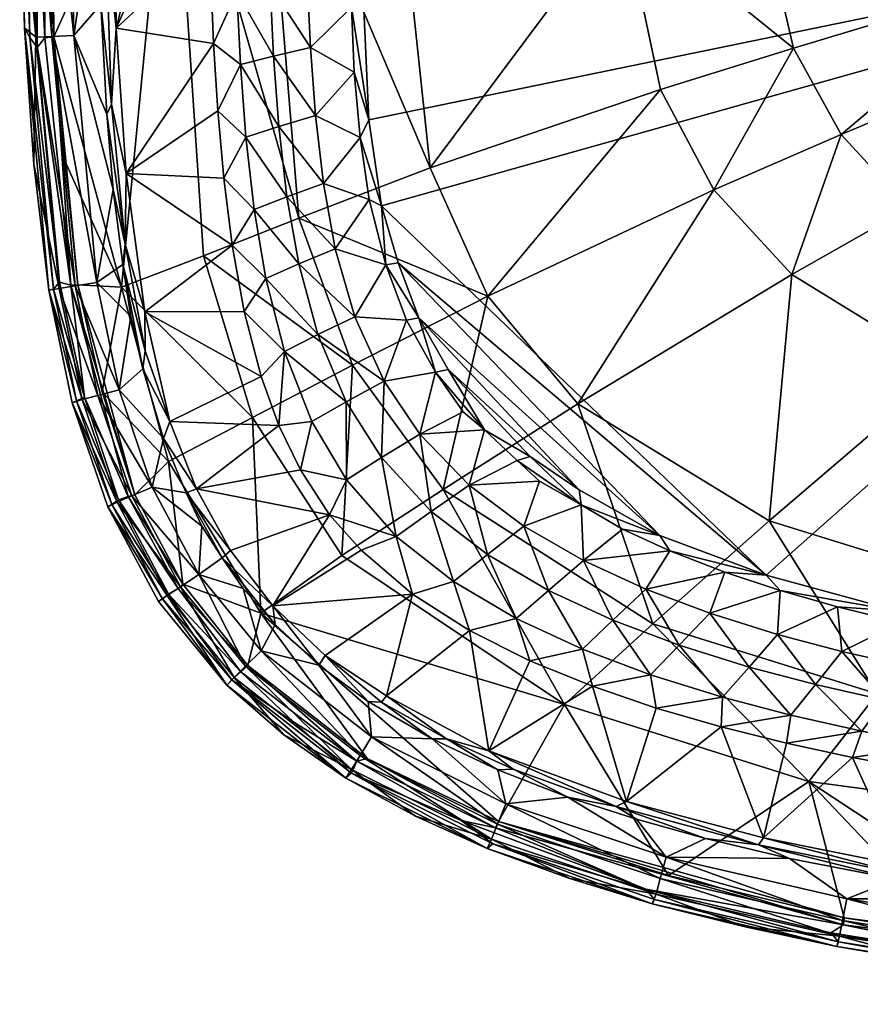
# Model space of a CAD drawing. Header units: inches. Extents: x -9.8 to 9.8, y -7.5 to 7.5.
# Tile 1 of 10: x -9.8 to -4.8, y -7.4 to -1.5. Entities that reach past the tile are written whole.
import ezdxf

# ---------------------------------------------------------------- set-up
doc = ezdxf.new("R2010")
doc.units = ezdxf.units.IN
doc.layers.get('0').update_dxf_attribs({"true_color": 0xc2ced6})

msp = doc.modelspace()

# ---------------------------------------------------------------- meshes
mesh = msp.add_polyface()
corners = [(-8.4842, -2.1821, 1.8354), (-8.2865, -2.1187, 1.2358), (-8.2378, -2.5408, 1.2358), (-8.0658, -2.0533, 0.6452), (-8.0183, -2.4621, 0.6452), (-8.517, -1.7461, 1.8354), (-8.3184, -1.6952, 1.2358), (-8.0962, -1.643, 0.6452), (-8.5387, -1.3096, 1.8354), (-8.3394, -1.2713, 1.2358), (-8.1159, -1.2323, 0.6452), (-8.5525, -0.873, 1.8354), (-8.3526, -0.8474, 1.2358), (-8.1282, -0.8214, 0.6452), (-8.5602, -0.4365, 1.8354), (-8.36, -0.4236, 1.2358), (-8.1363, -0.3771, 0.6461), (-8.6182, -2.4288, 2.3622), (-8.6542, -2.0249, 2.3622), (-8.7036, -1.011, 2.3622), (-8.6794, -1.6203, 2.3622), (-8.7154, -0.31, 2.3622), (-8.6146, -0.0059, 2.0035), (-8.4657, 0, 1.5346), (-8.3612, 0.3846, 1.2363), (-8.253, 0, 0.9394), (-7.7978, -2.184, 0.0521), (-7.8336, -1.7928, 0.0525), (-7.8489, -1.4023, 0.0394), (-7.8762, -1.0506, 0.0703), (-7.8714, -0.5321, 0.0366), (-7.8864, -0.0148, 0.0552), (-7.7459, -2.0791, 0.0001), (-7.7952, -0.9683, 0), (-7.8321, 0.8287, 0.0127), (-8.166, -2.6702, 3.3998), (-8.3844, 0, 3.4071), (-8.9311, 0, 4.1249), (-7.3772, -2.3673, 2.6575), (-7.6267, 0, 2.6575), (-6.2214, -0.819, 1.8255), (-5.9924, -1.8954, 1.8401), (-6.2535, 0, 1.8221), (-5.4088, -0.7161, 1.5398), (-7.6692, -2.5951, 0), (-8.7391, -2.8971, 4.1203)]
mesh.append_faces([[corners[k] for k in face] for face in [(30, 28, 29)]], dxfattribs={"vtx0": -1})
mesh.append_faces([[corners[k] for k in face] for face in [(23, 14, 22), (44, 26, 32), (32, 28, 33)]], dxfattribs={"vtx0": -1, "vtx1": -1})
mesh.append_faces([[corners[k] for k in face] for face in [(0, 1, 2), (1, 3, 4), (1, 0, 5), (5, 6, 1), (3, 1, 6), (6, 7, 3), (6, 5, 8), (8, 9, 6), (7, 6, 9), (9, 10, 7), (9, 8, 11), (11, 12, 9), (10, 9, 12), (12, 13, 10), (12, 11, 14), (14, 15, 12), (13, 12, 15), (15, 16, 13), (14, 11, 19), (8, 5, 20), (5, 0, 18), (19, 11, 8), (15, 14, 23), (4, 3, 26), (3, 7, 27), (7, 10, 28), (13, 29, 10), (13, 16, 30), (33, 28, 30), (33, 30, 34), (35, 36, 37), (38, 39, 36), (36, 35, 38), (40, 39, 38), (38, 41, 40), (42, 40, 43), (42, 39, 40), (35, 37, 45)]], dxfattribs={"vtx0": -1, "vtx1": -1, "vtx2": -1})
mesh.append_faces([[corners[k] for k in face] for face in [(14, 21, 22), (15, 23, 24), (32, 27, 28), (32, 26, 27)]], dxfattribs={"vtx0": -1, "vtx2": -1})
mesh.append_faces([[corners[k] for k in face] for face in [(17, 18, 0), (18, 20, 5), (25, 16, 15), (27, 26, 3), (28, 27, 7), (30, 29, 13), (29, 28, 10)]], dxfattribs={"vtx1": -1, "vtx2": -1})
mesh.append_faces([[corners[k] for k in face] for face in [(16, 31, 30)]], dxfattribs={"vtx2": -1})
mesh = msp.add_polyface()
corners = [(-8.7036, -1.011, 2.3622), (-8.7154, -0.31, 2.3622), (-8.5602, -0.4365, 1.8354), (-8.6794, -1.6203, 2.3622), (-8.5387, -1.3096, 1.8354), (-8.6542, -2.0249, 2.3622), (-9.2049, -2.4003, 2.3625), (-9.2644, -1.5276, 2.3624), (-8.6182, -2.4288, 2.3622), (-8.7112, 0.6585, 2.3622), (-9.2893, 0.6562, 2.3625), (-9.328, -0.9209, 2.3796), (-9.7396, -1.6445, 5.5086), (-9.6938, -1.5848, 5.5108), (-9.7407, -0.6291, 5.5118), (-9.7831, 0, 5.5038), (-9.8157, 0, 5.4809), (-9.7828, -1.5839, 5.4809), (-9.8444, 0.0868, 5.4313), (-9.8392, -0.5804, 5.4077), (-9.8153, -1.5252, 5.4327), (-9.7594, -2.3451, 5.4077), (-9.6698, -3.1016, 5.4331), (-9.6383, -1.5806, 5.4822), (-9.494, -3.0707, 5.476), (-9.5706, -2.3284, 5.4503), (-9.6453, -0.789, 5.4503), (-9.6665, 0, 5.4752), (-9.7022, 0.0033, 5.5041), (-9.5361, -3.073, 5.5063), (-9.748, -1.5823, 4.6612), (-9.6513, -1.5778, 3.9186), (-9.5117, -3.0763, 3.9186), (-9.5194, -1.5716, 3.1814), (-9.3813, -3.0555, 3.1814), (-9.7809, 0, 4.6612), (-9.6841, 0, 3.9186), (-9.552, 0, 3.1814), (-9.3199, -2.0449, 2.429), (-9.2818, -2.4973, 2.431), (-9.3808, -0.6403, 2.4518), (-9.38, -0.0244, 2.4283), (-9.3569, -1.385, 2.4316), (-9.2917, -1.9839, 2.3894), (-9.2108, -2.8255, 2.3908), (-8.9311, 0, 4.1249), (-9.2325, -3.0853, 4.9362), (-8.7391, -2.8971, 4.1203), (-9.34, 0.6454, 2.3877), (-9.6045, -3.0544, 5.5091), (-9.6417, -3.097, 5.4809)]
mesh.append_faces([[corners[k] for k in face] for face in [(23, 24, 25), (35, 19, 18), (40, 37, 41)]], dxfattribs={"vtx0": -1})
mesh.append_faces([[corners[k] for k in face] for face in [(0, 7, 1), (3, 7, 0), (23, 45, 26), (41, 48, 11), (28, 23, 27), (42, 43, 38)]], dxfattribs={"vtx0": -1, "vtx1": -1})
mesh.append_faces([[corners[k] for k in face] for face in [(12, 15, 16), (16, 17, 12), (14, 15, 12), (18, 20, 17), (28, 13, 23), (30, 31, 32), (31, 33, 34), (31, 30, 35), (35, 36, 31), (30, 19, 35), (33, 31, 36), (36, 37, 33), (40, 33, 37), (38, 43, 44), (42, 11, 43), (45, 23, 46), (46, 47, 45), (50, 17, 20), (29, 23, 13)]], dxfattribs={"vtx0": -1, "vtx1": -1, "vtx2": -1})
mesh.append_faces([[corners[k] for k in face] for face in [(6, 5, 8), (17, 16, 18), (29, 13, 12), (30, 21, 20), (30, 20, 19), (33, 38, 39), (33, 40, 42), (33, 42, 38), (43, 7, 6), (45, 27, 26)]], dxfattribs={"vtx0": -1, "vtx2": -1})
mesh.append_faces([[corners[k] for k in face] for face in [(26, 27, 23)]], dxfattribs={"vtx1": -1})
mesh.append_faces([[corners[k] for k in face] for face in [(0, 1, 2), (3, 0, 4), (3, 5, 6), (6, 7, 3), (9, 1, 7), (7, 10, 9), (14, 13, 28), (49, 12, 17), (11, 7, 43), (41, 11, 42)]], dxfattribs={"vtx1": -1, "vtx2": -1})
mesh.append_faces([[corners[k] for k in face] for face in [(10, 7, 11), (12, 13, 14), (18, 19, 20), (20, 21, 22), (42, 40, 41)]], dxfattribs={"vtx2": -1})
mesh = msp.add_polyface()
corners = [(-5.2886, -5.1722, 0.6452), (-5.2723, -4.9087, 0.0514), (-4.9289, -5.0053, 0.0496), (-5.6951, -5.0448, 0.6452), (-5.606, -4.798, 0.051), (-6.0812, -4.8995, 0.6452), (-5.9366, -4.6696, 0.0519), (-0.6097, -0.6097), (-7.6692, -2.5951, 0), (-7.7459, -2.0791, 0.0001), (-7.7952, -0.9683, 0), (-5.3577, -4.816, 0), (-4.5632, -5.032, 0.0001), (-0.8017, -0.3174), (-0.3174, -0.8017), (-3.5368, -5.1994, 0), (-0.8622, 0), (-4.1489, -4.8582, 2.6575), (-5.3385, -4.4894, 2.6575), (-4.6896, -5.5285, 3.3623), (-6.4892, -3.7855, 2.6575), (-5.2024, -3.0079, 1.8697), (-5.6711, -2.4988, 1.8538), (-4.274, -3.5798, 1.8977), (-3.336, -3.8982, 1.9231), (-5.1924, -1.647, 1.5573), (-5.9924, -1.8954, 1.8401), (-4.9054, -2.1665, 1.5733), (-4.4985, -2.6086, 1.5922), (-3.7058, -3.1209, 1.6252), (-2.904, -3.4213, 1.6552), (-3.575, -1.6059, 1.2616), (-3.7869, -1.2235, 1.2497), (-3.2877, -1.9395, 1.2756), (-2.7329, -2.3544, 1.3001), (-2.1602, -2.6241, 1.3224), (-5.4088, -0.7161, 1.5398), (-5.4422, 0, 1.5358), (-6.2535, 0, 1.8221), (-3.9977, 0, 1.2337), (-6.2214, -0.819, 1.8255), (-2.1129, -0.992, 1.0677), (-2.2299, -0.7523, 1.0647), (-1.9618, -1.2118, 1.0713), (-2.8122, 0, 1.0971), (-0.8248, -4.2325, 1.969), (-5.9957, -4.5763, 0.0006), (-1.5283, -5.1988, 2.6575), (-1.8915, -1.694, 1.1154)]
mesh.append_faces([[corners[k] for k in face] for face in [(13, 10, 16), (11, 6, 46), (12, 1, 11)]], dxfattribs={"vtx0": -1, "vtx1": -1})
mesh.append_faces([[corners[k] for k in face] for face in [(4, 3, 5), (7, 11, 8), (17, 18, 19), (20, 21, 22), (23, 21, 18), (24, 23, 17), (25, 26, 22), (22, 27, 25), (27, 22, 21), (21, 28, 27), (29, 28, 23), (30, 29, 24), (31, 32, 27), (28, 29, 33), (33, 31, 28), (34, 33, 29), (35, 34, 30), (36, 37, 38), (39, 37, 36), (36, 25, 32), (32, 39, 36), (40, 26, 25), (25, 36, 40), (41, 42, 31), (33, 34, 43), (43, 41, 33), (39, 32, 44), (30, 24, 45), (21, 20, 18), (23, 18, 17), (28, 21, 23), (29, 23, 24), (32, 25, 27), (31, 27, 28), (34, 29, 30), (47, 24, 17), (42, 44, 32), (32, 31, 42), (41, 31, 33), (48, 34, 35)]], dxfattribs={"vtx0": -1, "vtx1": -1, "vtx2": -1})
mesh.append_faces([[corners[k] for k in face] for face in [(0, 1, 2), (3, 4, 1), (5, 6, 4), (7, 8, 9), (14, 15, 12), (11, 4, 6), (11, 1, 4), (12, 2, 1)]], dxfattribs={"vtx0": -1, "vtx2": -1})
mesh.append_faces([[corners[k] for k in face] for face in [(9, 10, 7), (12, 11, 7), (13, 7, 10)]], dxfattribs={"vtx1": -1, "vtx2": -1})
mesh = msp.add_polyface()
corners = [(-8.5671, -2.831, 2.3622), (-8.6182, -2.4288, 2.3622), (-8.4352, -2.6167, 1.8354), (-8.4842, -2.1821, 1.8354), (-9.0916, -3.2335, 2.3625), (-8.4947, -3.23, 2.3622), (-8.3923, -3.6223, 2.3622), (-8.9422, -3.8911, 2.3633), (-8.287, -3.9157, 2.3622), (-9.2049, -2.4003, 2.3625), (-9.6417, -3.097, 5.4809), (-9.6045, -3.0544, 5.5091), (-9.7828, -1.5839, 5.4809), (-9.6698, -3.1016, 5.4331), (-9.8153, -1.5252, 5.4327), (-9.502, -3.7685, 5.4809), (-9.4557, -3.7459, 5.5119), (-9.5282, -3.7794, 5.43), (-9.5361, -3.073, 5.5063), (-9.494, -3.0707, 5.476), (-9.6383, -1.5806, 5.4822), (-9.1523, -4.333, 5.4756), (-9.3479, -3.714, 5.4503), (-9.7396, -1.6445, 5.5086), (-9.1925, -4.3429, 5.5061), (-9.5117, -3.0763, 3.9186), (-9.6074, -3.0915, 4.6612), (-9.748, -1.5823, 4.6612), (-9.3813, -3.0555, 3.1814), (-9.6513, -1.5778, 3.9186), (-9.3748, -3.7347, 3.9186), (-9.4684, -3.7595, 4.6612), (-9.2472, -3.7008, 3.1814), (-9.048, -4.2875, 3.1814), (-9.7594, -2.3451, 5.4077), (-9.1036, -3.5752, 2.4324), (-8.9799, -3.9947, 2.4346), (-9.176, -3.2603, 2.4513), (-9.2818, -2.4973, 2.431), (-9.2246, -2.9483, 2.4296), (-9.0898, -3.4667, 2.3871), (-9.2108, -2.8255, 2.3908), (-9.2325, -3.0853, 4.9362), (-9.5706, -2.3284, 5.4503), (-8.9489, -4.1331, 4.9351), (-8.4449, -3.8681, 4.1155), (-8.7391, -2.8971, 4.1203), (-9.5194, -1.5716, 3.1814), (-9.2917, -1.9839, 2.3894), (-9.3199, -2.0449, 2.429)]
mesh.append_faces([[corners[k] for k in face] for face in [(19, 21, 22)]], dxfattribs={"vtx0": -1})
mesh.append_faces([[corners[k] for k in face] for face in [(9, 0, 4), (5, 4, 0), (17, 15, 13), (16, 18, 11), (22, 42, 19), (35, 7, 36), (38, 41, 39), (49, 41, 38)]], dxfattribs={"vtx0": -1, "vtx1": -1})
mesh.append_faces([[corners[k] for k in face] for face in [(3, 2, 1), (10, 11, 12), (13, 10, 14), (15, 16, 10), (18, 19, 20), (21, 19, 18), (24, 18, 16), (25, 26, 27), (28, 25, 29), (26, 25, 30), (30, 31, 26), (25, 28, 32), (32, 30, 25), (30, 32, 33), (27, 26, 34), (13, 26, 31), (32, 28, 37), (35, 40, 7), (39, 41, 40), (42, 44, 45), (45, 46, 42), (22, 44, 42), (15, 10, 13), (47, 38, 28), (41, 4, 40), (48, 9, 41), (39, 40, 35)]], dxfattribs={"vtx0": -1, "vtx1": -1, "vtx2": -1})
mesh.append_faces([[corners[k] for k in face] for face in [(4, 5, 6), (6, 7, 4), (7, 6, 8), (26, 13, 34), (31, 17, 13), (32, 35, 36), (28, 38, 39), (28, 39, 37), (40, 4, 7), (41, 9, 4), (42, 20, 43), (42, 43, 19)]], dxfattribs={"vtx0": -1, "vtx2": -1})
mesh.append_faces([[corners[k] for k in face] for face in [(0, 1, 2), (1, 0, 9), (23, 11, 18), (37, 35, 32), (16, 11, 10)]], dxfattribs={"vtx1": -1, "vtx2": -1})
mesh.append_faces([[corners[k] for k in face] for face in [(35, 37, 39)]], dxfattribs={"vtx2": -1})
mesh = msp.add_polyface()
corners = [(-7.6689, -4.1089, 1.2358), (-7.8809, -3.7734, 1.2358), (-7.6541, -3.6492, 0.6452), (-7.4392, -3.9677, 0.6452), (-8.0885, -3.8919, 1.8354), (-8.2534, -3.4718, 1.8354), (-8.0515, -3.3694, 1.2358), (-7.8293, -3.2624, 0.6452), (-8.3651, -3.0332, 1.8354), (-8.1667, -2.945, 1.2358), (-7.9471, -2.8532, 0.6452), (-8.4352, -2.6167, 1.8354), (-8.2378, -2.5408, 1.2358), (-8.0183, -2.4621, 0.6452), (-8.4842, -2.1821, 1.8354), (-8.2865, -2.1187, 1.2358), (-8.287, -3.9157, 2.3622), (-8.3923, -3.6223, 2.3622), (-8.4947, -3.23, 2.3622), (-8.5671, -2.831, 2.3622), (-7.3452, -3.5956, 0.036), (-7.1793, -3.8344, 0.0645), (-7.5191, -3.2828, 0.038), (-7.0511, -3.9417, 0.0253), (-7.7437, -2.5584, 0.0529), (-7.6435, -2.9496, 0.0376), (-7.7978, -2.184, 0.0521), (-7.2687, -3.5797, 0.0006), (-6.7755, -4.1016, 0.0013), (-7.4456, -3.2689, 0.0003), (-6.4807, -4.3023, 0.0004), (-7.5693, -2.9382, 0.0001), (-5.9957, -4.5763, 0.0006), (-7.6692, -2.5951, 0), (-5.3577, -4.816, 0), (-8.7391, -2.8971, 4.1203), (-8.4449, -3.8681, 4.1155), (-7.8435, -3.5536, 3.3936), (-8.166, -2.6702, 3.3998), (-7.031, -3.138, 2.6575), (-7.3772, -2.3673, 2.6575), (-7.2991, -4.3001, 3.3863), (-6.4892, -3.7855, 2.6575), (-5.9924, -1.8954, 1.8401), (-5.6711, -2.4988, 1.8538)]
mesh.append_faces([[corners[k] for k in face] for face in [(27, 28, 23), (20, 23, 21)]], dxfattribs={"vtx0": -1})
mesh.append_faces([[corners[k] for k in face] for face in [(31, 32, 29), (33, 34, 31), (31, 25, 33), (27, 20, 29), (23, 20, 27)]], dxfattribs={"vtx0": -1, "vtx1": -1})
mesh.append_faces([[corners[k] for k in face] for face in [(0, 1, 2), (2, 3, 0), (1, 4, 5), (5, 6, 1), (2, 1, 6), (6, 7, 2), (6, 5, 8), (8, 9, 6), (7, 6, 9), (9, 10, 7), (9, 8, 11), (11, 12, 9), (10, 9, 12), (12, 13, 10), (12, 11, 14), (13, 12, 15), (5, 4, 16), (18, 8, 5), (19, 11, 8), (3, 2, 20), (2, 7, 22), (10, 13, 24), (7, 10, 25), (35, 36, 37), (37, 38, 35), (38, 37, 39), (39, 40, 38), (39, 37, 41), (41, 42, 39), (43, 40, 39), (39, 44, 43), (44, 39, 42)]], dxfattribs={"vtx0": -1, "vtx1": -1, "vtx2": -1})
mesh.append_faces([[corners[k] for k in face] for face in [(5, 17, 18), (8, 18, 19), (3, 21, 23), (33, 24, 26), (25, 31, 29), (29, 22, 25)]], dxfattribs={"vtx0": -1, "vtx2": -1})
mesh.append_faces([[corners[k] for k in face] for face in [(16, 17, 5), (20, 21, 3), (22, 20, 2), (24, 25, 10), (25, 22, 7), (26, 24, 13), (27, 29, 30), (25, 24, 33), (20, 22, 29)]], dxfattribs={"vtx1": -1, "vtx2": -1})
mesh = msp.add_polyface()
corners = [(-6.0514, -5.4139, 1.8354), (-6.4617, -5.2598, 1.8354), (-6.278, -5.0856, 1.2358), (-5.8791, -5.2359, 1.2358), (-6.0812, -4.8995, 0.6452), (-6.8596, -5.076, 1.8354), (-6.6651, -4.9069, 1.2358), (-6.4561, -4.7274, 0.6452), (-7.2373, -4.8537, 1.8354), (-7.0332, -4.6922, 1.2358), (-6.8136, -4.5215, 0.6452), (-7.5811, -4.5824, 1.8354), (-7.3706, -4.4322, 1.2358), (-7.1433, -4.274, 0.6452), (-7.6689, -4.1089, 1.2358), (-7.4392, -3.9677, 0.6452), (-6.402, -5.483, 2.3622), (-6.0179, -5.6141, 2.3622), (-7.4822, -4.9293, 2.3622), (-7.7907, -4.6662, 2.3622), (-7.1403, -5.1475, 2.3622), (-6.7776, -5.3295, 2.3622), (-6.2201, -4.5389, 0.0527), (-5.9366, -4.6696, 0.0519), (-6.854, -4.1255, 0.0359), (-6.7196, -4.2504, 0.0682), (-6.4684, -4.392, 0.0346), (-7.0511, -3.9417, 0.0253), (-7.0244, -5.871, 2.3625), (-7.6396, -5.5401, 2.3625), (-6.4807, -4.3023, 0.0004), (-6.7755, -4.1016, 0.0013), (-7.2687, -3.5797, 0.0006), (-7.4456, -3.2689, 0.0003), (-5.9957, -4.5763, 0.0006), (-5.3577, -4.816, 0), (-7.5693, -2.9382, 0.0001), (-7.2991, -4.3001, 3.3863), (-7.9074, -4.6975, 4.1097), (-6.5687, -5.5928, 4.0997), (-6.0391, -5.1084, 3.3735), (-6.4892, -3.7855, 2.6575), (-5.3385, -4.4894, 2.6575)]
mesh.append_faces([[corners[k] for k in face] for face in [(31, 24, 27), (24, 26, 25)]], dxfattribs={"vtx0": -1})
mesh.append_faces([[corners[k] for k in face] for face in [(20, 5, 21), (22, 7, 26), (24, 13, 27), (20, 29, 18), (30, 26, 31), (34, 26, 30)]], dxfattribs={"vtx0": -1, "vtx1": -1})
mesh.append_faces([[corners[k] for k in face] for face in [(0, 1, 2), (2, 3, 0), (3, 2, 4), (1, 5, 6), (6, 2, 1), (2, 6, 7), (7, 4, 2), (5, 8, 9), (9, 6, 5), (6, 9, 10), (10, 7, 6), (8, 11, 12), (12, 9, 8), (9, 12, 13), (13, 10, 9), (14, 12, 11), (12, 14, 15), (15, 13, 12), (16, 1, 0), (11, 8, 18), (8, 5, 20), (21, 5, 1), (23, 4, 7), (25, 10, 13), (26, 7, 10), (27, 13, 15), (37, 38, 39), (39, 40, 37), (41, 37, 40), (40, 42, 41), (26, 24, 31)]], dxfattribs={"vtx0": -1, "vtx1": -1, "vtx2": -1})
mesh.append_faces([[corners[k] for k in face] for face in [(0, 17, 16), (1, 16, 21), (7, 22, 23), (13, 24, 25), (10, 25, 26), (28, 21, 16), (33, 34, 30), (34, 22, 26), (34, 23, 22)]], dxfattribs={"vtx0": -1, "vtx2": -1})
mesh.append_faces([[corners[k] for k in face] for face in [(18, 19, 11), (20, 18, 8), (20, 21, 28), (28, 29, 20), (30, 31, 32), (35, 34, 36)]], dxfattribs={"vtx1": -1, "vtx2": -1})
mesh = msp.add_polyface()
corners = [(-7.5811, -4.5824, 1.8354), (-7.8804, -4.2432, 1.8354), (-7.6689, -4.1089, 1.2358), (-8.0885, -3.8919, 1.8354), (-7.8809, -3.7734, 1.2358), (-7.982, -4.4521, 2.3622), (-7.7907, -4.6662, 2.3622), (-8.1561, -4.1818, 2.3622), (-8.287, -3.9157, 2.3622), (-8.5768, -4.6663, 2.3637), (-8.7818, -4.2968, 2.3631), (-8.3232, -4.9994, 2.3631), (-8.9422, -3.8911, 2.3633), (-9.2906, -4.391, 5.4809), (-9.2498, -4.362, 5.5109), (-9.502, -3.7685, 5.4809), (-9.3153, -4.4045, 5.4299), (-9.5282, -3.7794, 5.43), (-8.9869, -4.9578, 5.4809), (-8.9492, -4.9295, 5.5109), (-9.5361, -3.073, 5.5063), (-9.1925, -4.3429, 5.5061), (-9.1523, -4.333, 5.4756), (-8.8917, -4.8955, 5.5036), (-8.8629, -4.8688, 5.4699), (-9.4557, -3.7459, 5.5119), (-9.4684, -3.7595, 4.6612), (-9.3748, -3.7347, 3.9186), (-9.1695, -4.3393, 3.9186), (-9.2586, -4.3773, 4.6612), (-9.048, -4.2875, 3.1814), (-8.8772, -4.885, 3.9186), (-8.9579, -4.9386, 4.6612), (-8.7672, -4.812, 3.1814), (-8.7492, -4.5202, 2.4513), (-8.8445, -4.3206, 2.4288), (-8.9799, -3.9947, 2.4346), (-9.2472, -3.7008, 3.1814), (-8.6275, -4.7104, 2.4285), (-7.8435, -3.5536, 3.3936), (-8.4449, -3.8681, 4.1155), (-7.9074, -4.6975, 4.1097), (-7.2991, -4.3001, 3.3863), (-8.9489, -4.1331, 4.9351), (-9.3479, -3.714, 5.4503), (-8.3945, -5.0433, 4.9336)]
mesh.append_faces([[corners[k] for k in face] for face in [(35, 38, 34)]], dxfattribs={"vtx0": -1})
mesh.append_faces([[corners[k] for k in face] for face in [(7, 1, 5), (16, 13, 17), (38, 33, 34), (35, 30, 36), (24, 43, 22), (36, 10, 35)]], dxfattribs={"vtx0": -1, "vtx1": -1})
mesh.append_faces([[corners[k] for k in face] for face in [(0, 1, 2), (1, 3, 4), (4, 2, 1), (5, 1, 0), (3, 1, 7), (13, 14, 15), (18, 19, 13), (18, 13, 16), (20, 21, 22), (23, 24, 21), (23, 21, 14), (26, 27, 28), (28, 29, 26), (30, 28, 27), (29, 28, 31), (31, 32, 29), (28, 30, 33), (33, 31, 28), (17, 26, 29), (16, 29, 32), (34, 33, 30), (36, 30, 37), (39, 40, 41), (41, 42, 39), (45, 41, 40), (40, 43, 45), (24, 45, 43), (13, 15, 17), (35, 9, 38)]], dxfattribs={"vtx0": -1, "vtx1": -1, "vtx2": -1})
mesh.append_faces([[corners[k] for k in face] for face in [(0, 6, 5), (5, 9, 10), (10, 7, 5), (8, 10, 12), (21, 25, 14), (29, 16, 17), (30, 35, 34), (35, 10, 9), (36, 12, 10), (43, 44, 22)]], dxfattribs={"vtx0": -1, "vtx2": -1})
mesh.append_faces([[corners[k] for k in face] for face in [(7, 8, 3), (5, 6, 11), (11, 9, 5), (8, 7, 10), (14, 19, 23), (14, 25, 15), (19, 14, 13), (24, 22, 21)]], dxfattribs={"vtx1": -1, "vtx2": -1})
mesh = msp.add_polyface()
corners = [(-7.6396, -5.5401, 2.3625), (-8.009, -5.2979, 2.3637), (-7.4822, -4.9293, 2.3622), (-8.3232, -4.9994, 2.3631), (-7.7907, -4.6662, 2.3622), (-9.3153, -4.4045, 5.4299), (-9.0101, -4.9732, 5.4279), (-8.9869, -4.9578, 5.4809), (-8.6001, -5.4761, 5.4338), (-8.5697, -5.4446, 5.4965), (-7.8837, -6.0358, 5.4349), (-7.85, -6.005, 5.4976), (-8.5148, -5.3964, 5.5108), (-8.9492, -4.9295, 5.5109), (-8.1967, -5.6984, 5.5118), (-7.8169, -5.9344, 5.5102), (-8.257, -5.776, 5.4077), (-8.4722, -5.3582, 5.4838), (-8.8917, -4.8955, 5.5036), (-7.7557, -5.918, 5.4833), (-8.5558, -5.4309, 4.6612), (-8.9579, -4.9386, 4.6612), (-8.8772, -4.885, 3.9186), (-8.4871, -5.3625, 3.9186), (-8.7672, -4.812, 3.1814), (-8.3936, -5.2694, 3.1814), (-7.8491, -5.983, 4.6612), (-7.7984, -5.9005, 3.9186), (-7.7292, -5.788, 3.1814), (-8.046, -5.3557, 2.432), (-7.7495, -5.5756, 2.4366), (-8.5007, -4.8964, 2.4513), (-8.3096, -5.113, 2.4324), (-8.6275, -4.7104, 2.4285), (-7.4651, -6.2645, 5.4077), (-8.5768, -4.6663, 2.3637), (-8.3945, -5.0433, 4.9336), (-8.8629, -4.8688, 5.4699), (-6.9656, -6.2965, 5.4753), (-6.5687, -5.5928, 4.0997), (-7.9074, -4.6975, 4.1097), (-7.6703, -5.5785, 2.3871)]
mesh.append_faces([[corners[k] for k in face] for face in [(15, 12, 14), (33, 32, 31)]], dxfattribs={"vtx0": -1})
mesh.append_faces([[corners[k] for k in face] for face in [(29, 25, 32), (29, 1, 30), (38, 36, 19), (8, 7, 6)]], dxfattribs={"vtx0": -1, "vtx1": -1})
mesh.append_faces([[corners[k] for k in face] for face in [(8, 9, 7), (10, 11, 9), (9, 11, 14), (12, 17, 18), (20, 21, 22), (22, 23, 20), (23, 22, 24), (24, 25, 23), (26, 20, 23), (23, 27, 26), (27, 23, 25), (25, 28, 27), (21, 20, 8), (16, 20, 26), (28, 25, 29), (25, 24, 31), (39, 40, 36), (9, 13, 7), (10, 9, 8), (15, 17, 12), (1, 41, 30), (33, 3, 32)]], dxfattribs={"vtx0": -1, "vtx1": -1, "vtx2": -1})
mesh.append_faces([[corners[k] for k in face] for face in [(2, 1, 3), (3, 4, 2), (9, 14, 12), (11, 15, 14), (15, 19, 17), (21, 6, 5), (24, 33, 31), (33, 35, 3), (36, 37, 17), (36, 17, 19), (18, 13, 12)]], dxfattribs={"vtx0": -1, "vtx2": -1})
mesh.append_faces([[corners[k] for k in face] for face in [(0, 1, 2), (5, 6, 7), (12, 13, 9), (16, 8, 20), (8, 6, 21), (10, 16, 26), (29, 30, 28), (31, 32, 25), (34, 10, 26), (3, 1, 29), (29, 32, 3), (17, 37, 18), (1, 0, 41)]], dxfattribs={"vtx1": -1, "vtx2": -1})
mesh.append_faces([[corners[k] for k in face] for face in [(8, 16, 10)]], dxfattribs={"vtx2": -1})
mesh = msp.add_polyface()
corners = [(-3.6896, -5.5118, 0.6452), (-3.2817, -5.57, 0.6452), (-3.3866, -5.7811, 1.2358), (-3.8077, -5.7201, 1.2358), (-4.2275, -5.6494, 1.2358), (-4.0962, -5.4441, 0.6452), (-4.6454, -5.5677, 1.2358), (-4.5008, -5.3655, 0.6452), (-4.782, -5.7531, 1.8354), (-5.2094, -5.6566, 1.8354), (-5.0608, -5.4733, 1.2358), (-4.903, -5.2744, 0.6452), (-5.6192, -5.5486, 1.8354), (-5.4591, -5.3676, 1.2358), (-5.2886, -5.1722, 0.6452), (-6.0514, -5.4139, 1.8354), (-5.8791, -5.2359, 1.2358), (-5.6951, -5.0448, 0.6452), (-6.0812, -4.8995, 0.6452), (-6.0179, -5.6141, 2.3622), (-5.6282, -5.7272, 2.3622), (-2.4616, -5.6618, 0.6452), (-2.4851, -5.4086, 0.0516), (-2.1998, -5.4437, 0.0745), (-2.8729, -5.6197, 0.6452), (-3.0084, -5.3524, 0.0476), (-3.3678, -5.3153, 0.0687), (-3.7229, -5.2564, 0.0545), (-4.0688, -5.1976, 0.0556), (-4.5477, -5.0993, 0.052), (-4.9289, -5.0053, 0.0496), (-5.2723, -4.9087, 0.0514), (-4.5632, -5.032, 0.0001), (-3.8638, -5.1985, 0.0203), (-3.1241, -5.2915, 0.01), (-2.4165, -5.3702, 0.0117), (-3.5368, -5.1994, 0), (-4.6896, -5.5285, 3.3623), (-6.0391, -5.1084, 3.3735), (-5.1011, -6.0563, 4.0915), (-4.1489, -4.8582, 2.6575), (-1.5359, -5.9324, 3.3435), (-2.7263, -5.2848, 0), (-1.6203, -5.3958, 0), (-6.5687, -5.5928, 4.0997), (-5.3385, -4.4894, 2.6575), (-1.5283, -5.1988, 2.6575)]
mesh.append_faces([[corners[k] for k in face] for face in [(27, 25, 26)]], dxfattribs={"vtx0": -1})
mesh.append_faces([[corners[k] for k in face] for face in [(36, 33, 32)]], dxfattribs={"vtx0": -1, "vtx1": -1})
mesh.append_faces([[corners[k] for k in face] for face in [(0, 1, 2), (3, 4, 5), (5, 0, 3), (4, 6, 7), (7, 5, 4), (8, 9, 10), (10, 6, 8), (6, 10, 11), (11, 7, 6), (9, 12, 13), (13, 10, 9), (10, 13, 14), (14, 11, 10), (12, 15, 16), (16, 13, 12), (13, 16, 17), (17, 14, 13), (18, 17, 16), (19, 15, 12), (22, 21, 24), (25, 24, 1), (26, 1, 0), (27, 0, 5), (28, 5, 7), (30, 11, 14), (29, 7, 11), (31, 14, 17), (25, 27, 33), (33, 34, 25), (35, 22, 34), (37, 38, 39), (40, 37, 41), (33, 29, 32), (34, 33, 36), (42, 35, 34), (38, 44, 39), (45, 38, 37), (40, 41, 46)]], dxfattribs={"vtx0": -1, "vtx1": -1, "vtx2": -1})
mesh.append_faces([[corners[k] for k in face] for face in [(12, 20, 19), (21, 22, 23), (24, 25, 22), (1, 26, 25), (0, 27, 26), (5, 28, 27), (7, 29, 28), (11, 30, 29), (32, 29, 30), (33, 28, 29), (34, 36, 42), (35, 42, 43)]], dxfattribs={"vtx0": -1, "vtx2": -1})
mesh.append_faces([[corners[k] for k in face] for face in [(27, 28, 33), (22, 25, 34)]], dxfattribs={"vtx1": -1, "vtx2": -1})
mesh = msp.add_polyface()
corners = [(-6.1967, -6.1752, 2.3625), (-7.0244, -5.871, 2.3625), (-6.402, -5.483, 2.3622), (-6.0179, -5.6141, 2.3622), (-5.6282, -5.7272, 2.3622), (-7.0348, -6.4589, 5.4335), (-6.9995, -6.4303, 5.493), (-7.85, -6.005, 5.4976), (-6.0285, -6.7655, 5.4809), (-6.0812, -6.7025, 5.5116), (-6.0415, -6.7913, 5.4325), (-7.1896, -6.2898, 5.5122), (-7.8169, -5.9344, 5.5102), (-7.8837, -6.0358, 5.4349), (-7.4651, -6.2645, 5.4077), (-6.9842, -6.3338, 5.5066), (-6.9656, -6.2965, 5.4753), (-7.7557, -5.918, 5.4833), (-7.0082, -6.4016, 4.6612), (-7.8491, -5.983, 4.6612), (-7.7984, -5.9005, 3.9186), (-6.9718, -6.3118, 3.9186), (-7.7292, -5.788, 3.1814), (-6.9222, -6.1894, 3.1814), (-6.0192, -6.732, 4.6612), (-5.9935, -6.6387, 3.9186), (-5.9583, -6.5114, 3.1814), (-7.3652, -5.7999, 2.4343), (-6.97, -5.9856, 2.4338), (-7.7495, -5.5756, 2.4366), (-6.5382, -6.6392, 5.4077), (-6.5489, -6.1494, 2.434), (-6.1372, -6.2823, 2.4323), (-6.2578, -6.2052, 2.3841), (-5.4026, -6.4369, 2.3853), (-6.8786, -5.9816, 2.3871), (-7.2779, -5.8, 2.3871), (-7.6703, -5.5785, 2.3871), (-7.6396, -5.5401, 2.3625), (-5.7215, -6.3975, 2.4323), (-8.3945, -5.0433, 4.9336), (-6.5687, -5.5928, 4.0997), (-5.9436, -6.6199, 5.4503), (-4.8925, -6.9167, 5.5068)]
mesh.append_faces([[corners[k] for k in face] for face in [(5, 13, 14)]], dxfattribs={"vtx0": -1})
mesh.append_faces([[corners[k] for k in face] for face in [(3, 0, 2), (11, 15, 12), (27, 22, 29), (31, 23, 28), (32, 33, 39), (31, 33, 32), (28, 35, 31), (27, 36, 28), (29, 37, 27)]], dxfattribs={"vtx0": -1, "vtx1": -1})
mesh.append_faces([[corners[k] for k in face] for face in [(5, 6, 7), (8, 9, 6), (10, 8, 6), (11, 7, 6), (18, 19, 20), (20, 21, 18), (21, 20, 22), (22, 23, 21), (24, 18, 21), (21, 25, 24), (25, 21, 23), (23, 26, 25), (23, 22, 27), (26, 23, 31), (24, 30, 18), (18, 14, 19), (33, 0, 34), (35, 1, 33), (36, 1, 35), (37, 38, 36), (40, 16, 41), (5, 7, 13), (10, 6, 5), (15, 17, 12), (43, 16, 15), (15, 9, 43), (35, 33, 31), (36, 35, 28), (37, 36, 27)]], dxfattribs={"vtx0": -1, "vtx1": -1, "vtx2": -1})
mesh.append_faces([[corners[k] for k in face] for face in [(0, 3, 4), (6, 9, 11), (15, 16, 17), (15, 11, 9), (18, 5, 14), (24, 10, 30), (18, 30, 5), (41, 16, 42)]], dxfattribs={"vtx0": -1, "vtx2": -1})
mesh.append_faces([[corners[k] for k in face] for face in [(0, 1, 2), (11, 12, 7), (27, 28, 23), (31, 32, 26), (1, 0, 33), (38, 1, 36)]], dxfattribs={"vtx1": -1, "vtx2": -1})
mesh.append_faces([[corners[k] for k in face] for face in [(5, 30, 10)]], dxfattribs={"vtx2": -1})
mesh = msp.add_polyface()
corners = [(-4.352, -5.8367, 1.8354), (-4.782, -5.7531, 1.8354), (-4.6454, -5.5677, 1.2358), (-4.2275, -5.6494, 1.2358), (-5.6282, -5.7272, 2.3622), (-5.6192, -5.5486, 1.8354), (-5.2094, -5.6566, 1.8354), (-5.2346, -5.8255, 2.3622), (-4.838, -5.9116, 2.3622), (-4.1968, -6.0291, 2.3622), (-5.3732, -6.3945, 2.3625), (-4.5453, -6.5604, 2.3625), (-6.1967, -6.1752, 2.3625), (-6.0812, -6.7025, 5.5116), (-6.0285, -6.7655, 5.4809), (-4.922, -7.0205, 5.4809), (-4.9686, -6.9651, 5.5104), (-4.9325, -7.0472, 5.4321), (-3.6053, -7.2276, 5.4809), (-4.8925, -6.9167, 5.5068), (-4.8884, -6.8755, 5.4757), (-6.9656, -6.2965, 5.4753), (-5.9436, -6.6199, 5.4503), (-3.6535, -7.1735, 5.5118), (-4.9155, -6.9864, 4.6612), (-6.0192, -6.732, 4.6612), (-5.9935, -6.6387, 3.9186), (-4.8973, -6.8912, 3.9186), (-5.9583, -6.5114, 3.1814), (-4.8724, -6.7616, 3.1814), (-3.6009, -7.1931, 4.6612), (-3.5887, -7.097, 3.9186), (-5.4839, -6.93, 5.4077), (-6.0415, -6.7913, 5.4325), (-5.2164, -6.5185, 2.4338), (-4.573, -6.6423, 2.4283), (-3.8336, -6.7613, 2.4333), (-5.7215, -6.3975, 2.4323), (-6.1372, -6.2823, 2.4323), (-4.5596, -6.6064, 2.3854), (-3.7068, -6.7407, 2.3882), (-5.4026, -6.4369, 2.3853), (-5.1011, -6.0563, 4.0915), (-6.5687, -5.5928, 4.0997), (-4.2269, -6.9755, 5.4503), (-3.5579, -7.0694, 5.4503), (-3.6177, -7.2544, 5.4319), (-4.2695, -7.1607, 5.4077), (-6.2578, -6.2052, 2.3841)]
mesh.append_faces([[corners[k] for k in face] for face in [(10, 8, 11), (8, 10, 7), (34, 28, 37), (37, 28, 38), (35, 39, 36), (34, 41, 35), (37, 41, 34), (20, 42, 22)]], dxfattribs={"vtx0": -1, "vtx1": -1})
mesh.append_faces([[corners[k] for k in face] for face in [(0, 1, 2), (2, 3, 0), (4, 5, 6), (7, 6, 1), (8, 1, 0), (13, 14, 15), (17, 15, 14), (16, 15, 18), (19, 20, 21), (24, 25, 26), (26, 27, 24), (27, 26, 28), (28, 29, 27), (30, 24, 27), (31, 27, 29), (32, 25, 24), (28, 34, 29), (39, 11, 40), (41, 10, 39), (22, 42, 43), (17, 14, 33), (46, 15, 17), (41, 39, 35), (48, 41, 37)]], dxfattribs={"vtx0": -1, "vtx1": -1, "vtx2": -1})
mesh.append_faces([[corners[k] for k in face] for face in [(6, 7, 4), (1, 8, 7), (0, 9, 8), (15, 16, 13), (19, 13, 16), (24, 17, 32), (25, 32, 33), (29, 35, 36), (29, 34, 35), (42, 20, 44), (42, 44, 45)]], dxfattribs={"vtx0": -1, "vtx2": -1})
mesh.append_faces([[corners[k] for k in face] for face in [(22, 21, 20)]], dxfattribs={"vtx1": -1})
mesh.append_faces([[corners[k] for k in face] for face in [(4, 7, 10), (10, 12, 4), (8, 9, 11), (16, 23, 19), (47, 17, 24), (10, 11, 39), (12, 10, 41)]], dxfattribs={"vtx1": -1, "vtx2": -1})
mesh.append_faces([[corners[k] for k in face] for face in [(33, 32, 17), (17, 47, 46)]], dxfattribs={"vtx2": -1})
mesh = msp.add_polyface()
corners = [(-2.6156, -6.0726, 1.8354), (-3.0525, -6.0262, 1.8354), (-2.9645, -5.8335, 1.2358), (-2.54, -5.8783, 1.2358), (-2.8729, -5.6197, 0.6452), (-3.4868, -5.972, 1.8354), (-3.3866, -5.7811, 1.2358), (-3.2817, -5.57, 0.6452), (-3.9201, -5.9092, 1.8354), (-3.8077, -5.7201, 1.2358), (-3.6896, -5.5118, 0.6452), (-4.352, -5.8367, 1.8354), (-4.2275, -5.6494, 1.2358), (-2.6385, -6.2278, 2.3622), (-3.4537, -6.1376, 2.3622), (-4.1968, -6.0291, 2.3622), (-3.6881, -6.6924, 2.3625), (-4.5453, -6.5604, 2.3625), (-2.5892, -6.7885, 2.3622), (-3.6053, -7.2276, 5.4809), (-3.6535, -7.1735, 5.5118), (-4.9686, -6.9651, 5.5104), (-3.6177, -7.2544, 5.4319), (-4.922, -7.0205, 5.4809), (-2.2245, -7.3672, 5.4809), (-2.2338, -7.3212, 5.5092), (-2.9185, -7.3325, 5.4077), (-2.2301, -7.395, 5.4323), (-4.8884, -6.8755, 5.4757), (-4.8925, -6.9167, 5.5068), (-2.2122, -7.2592, 5.5068), (-2.2165, -7.2185, 5.476), (-3.5579, -7.0694, 5.4503), (-2.886, -7.1453, 5.4503), (-4.8973, -6.8912, 3.9186), (-3.5887, -7.097, 3.9186), (-3.6009, -7.1931, 4.6612), (-4.8724, -6.7616, 3.1814), (-3.5721, -6.966, 3.1814), (-2.2219, -7.3325, 4.6612), (-2.2145, -7.236, 3.9186), (-4.2695, -7.1607, 5.4077), (-4.9155, -6.9864, 4.6612), (-2.9726, -6.8629, 2.4311), (-3.8336, -6.7613, 2.4333), (-3.7068, -6.7407, 2.3882), (-2.8181, -6.8302, 2.3769), (-1.6635, -6.5121, 4.0778), (-5.1011, -6.0563, 4.0915), (-4.6896, -5.5285, 3.3623), (-4.2269, -6.9755, 5.4503), (-2.2044, -7.1043, 3.1814), (-4.5596, -6.6064, 2.3854)]
mesh.append_faces([[corners[k] for k in face] for face in [(32, 31, 33)]], dxfattribs={"vtx0": -1})
mesh.append_faces([[corners[k] for k in face] for face in [(15, 8, 14), (13, 18, 14), (14, 16, 15), (22, 36, 26), (43, 38, 44), (44, 45, 43), (33, 47, 32)]], dxfattribs={"vtx0": -1, "vtx1": -1})
mesh.append_faces([[corners[k] for k in face] for face in [(0, 1, 2), (2, 3, 0), (3, 2, 4), (1, 5, 6), (6, 2, 1), (2, 6, 7), (7, 4, 2), (5, 8, 9), (9, 6, 5), (6, 9, 10), (8, 11, 12), (12, 9, 8), (1, 0, 13), (8, 5, 14), (1, 14, 5), (8, 15, 11), (22, 19, 23), (20, 19, 24), (28, 29, 30), (30, 31, 28), (31, 32, 28), (20, 30, 29), (34, 35, 36), (37, 38, 35), (39, 36, 35), (40, 35, 38), (36, 41, 42), (39, 26, 36), (45, 16, 46), (48, 32, 47), (49, 48, 47), (27, 19, 22), (37, 44, 38), (38, 43, 51), (45, 46, 43), (52, 45, 44)]], dxfattribs={"vtx0": -1, "vtx1": -1, "vtx2": -1})
mesh.append_faces([[corners[k] for k in face] for face in [(1, 13, 14), (15, 16, 17), (14, 18, 16), (19, 20, 21), (24, 25, 20)]], dxfattribs={"vtx0": -1, "vtx2": -1})
mesh.append_faces([[corners[k] for k in face] for face in [(26, 27, 22)]], dxfattribs={"vtx1": -1})
mesh.append_faces([[corners[k] for k in face] for face in [(22, 41, 36), (16, 18, 46), (17, 16, 45)]], dxfattribs={"vtx1": -1, "vtx2": -1})
mesh.append_faces([[corners[k] for k in face] for face in [(32, 50, 28)]], dxfattribs={"vtx2": -1})

doc.saveas('drawing.dxf')
